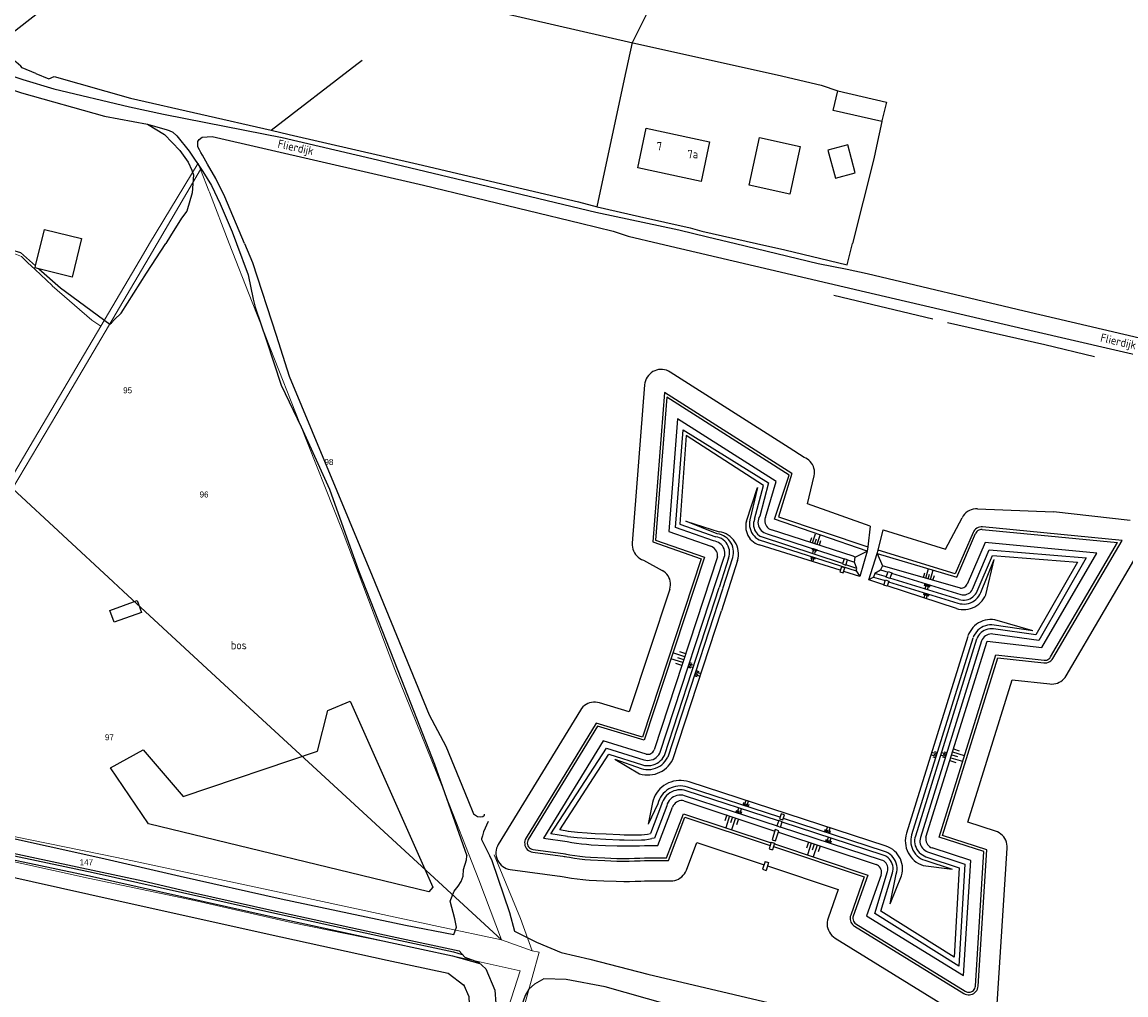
# Model space of a CAD drawing. Header units: metres. Extents: x 233829 to 239427, y 444283 to 448222.
# Tile 149 of 171: x 238120 to 238451, y 446774 to 447067. Entities that reach past the tile are written whole.
import ezdxf
from ezdxf.enums import TextEntityAlignment as Align

# ---------------------------------------------------------------- set-up
doc = ezdxf.new("R2010")
doc.units = ezdxf.units.M
doc.header["$MEASUREMENT"] = 0
for name, color, linetype in [('CULTUURAANDUIDING', 253, 'Continuous'), ('DAKRAND-BYG', 4, 'Continuous'), ('Goud-kadastrale grenzen', 13, 'Continuous'), ('HEK', 253, 'Continuous'), ('HOOFDGEBOUW', 4, 'Continuous'), ('HOUTWAL', 253, 'Continuous'), ('HUISNUMMER', 253, 'Continuous'), ('KANTVERH', 253, 'Continuous'), ('MIDSLTGREPPEL', 253, 'Continuous'), ('OVLIJNOBJ', 253, 'Continuous'), ('RASTER', 253, 'Continuous'), ('STRAATNAAM', 253, 'Continuous'), ('TALUD', 253, 'Continuous')]:
    doc.layers.add(name, color=color, linetype=linetype)
doc.layers.add('G01 kadestrale perceelsgrens', color=73, linetype='Continuous', lineweight=0)
doc.layers.add('Z01 perceelnummer', color=73, linetype='Continuous', lineweight=13)
doc.styles.get("Standard").update_dxf_attribs({"font": 'iso.shx'})
doc.styles.add('Styledgn001', font='dgn001.shx')

# ---------------------------------------------------------------- blocks, each defined once
blk = doc.blocks.new('TA', base_point=(75009.5, 300012))
for p, q in [((75009.5, 300012.5), (75010, 300012.5)), ((75009.5, 300012.25), (75010.5, 300012.25)), ((75009.5, 300012), (75010, 300012)), ((75009.5, 300011.75), (75010.5, 300011.75)), ((75009.5, 300011.5), (75010, 300011.5))]:
    blk.add_line(p, q)
blk = doc.blocks.new('A$C1532452F')
at = {"layer": 'G01 kadestrale perceelsgrens'}
for p, q in [((238172.376, 447024.183), (238157.841, 447000)), ((238173.161, 447022.181), (238172.376, 447024.183)), ((238173.161, 447022.181), (238160.12, 447000)), ((238272.751, 446787.428), (238263.617, 446790.735)), ((238274.901, 446787.048), (238272.751, 446787.428))]:
    blk.add_line(p, q, dxfattribs=at)
at = {"layer": 'G01 kadestrale perceelsgrens', "flags": 128}
for points in [[(238173.161, 447022.181), (238175.645, 447015.842), (238175.828, 447015.375), (238181.788, 447000)], [(238143.167, 446975.199), (238140.495, 446976.936), (238128.566, 446987.311), (238128.505, 446987.37), (238123.47, 446992.179), (238121.165, 446994.332), (238119.354, 446996.124), (238115.83, 446997.454), (238112.584, 446997.727), (238109.434, 446997.847), (238106.69, 446995.957), (238104.483, 446993.455), (238096.397, 446983.078), (238086.806, 446970.283)], [(238160.12, 447000), (238157.681, 446995.851), (238129.915, 446948.819), (238116.649, 446926.344)], [(238157.841, 447000), (238155.957, 446996.865), (238143.167, 446975.199)], [(238181.788, 447000), (238188.609, 446982.406), (238192.222, 446973.229), (238194.066, 446968.547), (238203, 446945.875), (238215.703, 446913.843), (238231.546, 446872.031), (238245.875, 446836.656), (238256.765, 446808.75), (238263.617, 446790.735)], [(238143.167, 446975.199), (238121.94, 446939.238), (238092.552, 446889.45), (238058.968, 446834.325)], [(238263.617, 446790.735), (238180.349, 446867.358), (238149.915, 446895.539), (238146.918, 446898.315), (238116.649, 446926.344)], [(238263.617, 446790.735), (238244.643, 446794.813), (238196.783, 446805.092), (238148.026, 446815.542), (238106.578, 446823.876), (238102.464, 446824.805), (238076.306, 446830.71), (238064.049, 446833.266), (238060.815, 446833.94)], [(238056.793, 446827.389), (238067.922, 446824.943), (238098.499, 446818.303), (238139.332, 446809.332), (238171.358, 446802.61), (238200.384, 446796.005), (238233.859, 446789.15), (238257.515, 446784.066), (238269.166, 446781.453), (238262.984, 446762.177), (238250.43, 446721.827), (238237.971, 446683.476), (238227.953, 446651.425), (238216.48, 446614.654), (238206.686, 446583.649), (238203.075, 446574.272)], [(238272.751, 446787.428), (238269.312, 446797.156), (238261.328, 446816.312)], [(238204.683, 446562.685), (238214.832, 446595.811), (238225.349, 446631.007), (238237.556, 446668.379), (238249.996, 446708.364), (238262.853, 446746.837), (238270.685, 446771.883), (238274.901, 446787.048)]]:
    blk.add_lwpolyline(points, dxfattribs=at)
at = {"layer": 'Z01 perceelnummer', "linetype": 'Continuous', "lineweight": 13, "style": 'Styledgn001'}
for s, p in [('95', (238151.219, 446955.89)), ('98', (238211.722, 446934.345)), ('96', (238174.194, 446924.581)), ('97', (238145.752, 446851.633)), ('147', (238138.839, 446814.105))]:
    blk.add_text(s, height=1.8, dxfattribs=at).set_placement(p, align=Align.MIDDLE_CENTER)

msp = doc.modelspace()

# ---------------------------------------------------------------- linework, layer by layer
at = {"layer": 'DAKRAND-BYG'}
msp.add_line((238123.55, 446993.28), (238126.25, 447004.25), dxfattribs=at)
for points in [[(238377.87, 447036.7), (238363.27, 447040), (238364.64, 447045.86)], [(238364.64, 447045.86), (238379.23, 447042.49), (238377.9, 447036.83), (238377.87, 447036.7)], [(238341.1, 447031.8), (238353.35, 447029.14), (238350.26, 447014.86), (238338, 447017.52), (238341.1, 447031.8)], [(238367.6, 447029.64), (238361.68, 447028.05), (238363.95, 447019.63), (238369.87, 447021.23), (238367.6, 447029.64)], [(238126.25, 447004.25), (238137.37, 447001.51), (238134.52, 446989.93), (238124.55, 446992.39)], [(238124.55, 446992.39), (238123.4, 446992.68), (238123.55, 446993.28)], [(238145.89, 446889.76), (238154.14, 446892.68), (238155.39, 446889.14), (238147.14, 446886.22), (238145.89, 446889.76)]]:
    msp.add_lwpolyline(points, dxfattribs=at)
at = {"layer": 'HEK'}
msp.add_line((238320.28, 447004.69), (238323.75, 447003.74), dxfattribs=at)
msp.add_lwpolyline([(238123.68, 447051.04), (238127.56, 447049.51), (238129.16, 447050.14)], dxfattribs=at)
at = {"layer": 'HOOFDGEBOUW'}
msp.add_lwpolyline([(238326.11, 447030.59), (238323.54, 447018.61), (238304.52, 447022.7), (238307.08, 447034.67), (238326.11, 447030.59)], dxfattribs=at)
at = {"layer": 'HOUTWAL'}
msp.add_lwpolyline([(238129.16, 447050.14), (238152.11, 447043.65), (238194.33, 447034), (238199.75, 447032.76)], dxfattribs=at)
at = {"layer": 'KANTVERH'}
for p, q in [((238369.89, 446905.78), (238373.47, 446907.51)), ((238345.86, 446823.89), (238344.88, 446820.82)), ((238346.91, 446823.54), (238345.86, 446823.89)), ((238345.88, 446820.48), (238346.91, 446823.54)), ((238344.65, 446820.12), (238344.01, 446818.12)), ((238344.01, 446818.12), (238345.02, 446817.8)), ((238344.65, 446820.12), (238345.66, 446819.8)), ((238344.88, 446820.82), (238345.88, 446820.48)), ((238345.66, 446819.8), (238345.02, 446817.8)), ((238342.81, 446814.35), (238342.05, 446811.97)), ((238342.05, 446811.97), (238343.06, 446811.65)), ((238342.81, 446814.35), (238343.82, 446814.03)), ((238343.82, 446814.03), (238343.06, 446811.65))]:
    msp.add_line(p, q, dxfattribs=at)
for points in [[(238116.76, 447050.23), (238119.77, 447049.24), (238129.09, 447046.5), (238151.77, 447041.07), (238162.03, 447038.88), (238174.69, 447036.37), (238197.7, 447031.84), (238224.63, 447025.55), (238252.25, 447018.89), (238291.89, 447009.4), (238316.86, 447004.13), (238325.51, 447002.01), (238333.86, 447000)], [(238053.26, 447008.37), (238075.64, 447025.54), (238092.8, 447038.81), (238101.74, 447045.52), (238102.26, 447045.81), (238102.99, 447046.37), (238104.14, 447046.94), (238109.18, 447048.09), (238112.69, 447047.46), (238119.36, 447045.31), (238144.31, 447038.24), (238157.2, 447035.86), (238163.12, 447034.19), (238163.73, 447033.96), (238164.79, 447033.47), (238166.06, 447032.38), (238169.67, 447027.75), (238173.87, 447021.67), (238176.4, 447017.4), (238179.01, 447011.92), (238182.65, 447003.49), (238183.94, 447000)], [(238186.37, 447000), (238180.48, 447014), (238177.75, 447019.53), (238175.27, 447023.87), (238173.76, 447026.56), (238173.25, 447027.35), (238172.78, 447028.15), (238172.36, 447029.09), (238172.31, 447029.87), (238172.32, 447030.69), (238172.72, 447031.28), (238173.59, 447031.92), (238176.61, 447032.12), (238240.15, 447017.54), (238287.3, 447006.08), (238297.14, 447003.73), (238301.64, 447002.17), (238310.92, 447000)], [(238183.94, 447000), (238187.4, 446990.63), (238188.96, 446983.3), (238189.51, 446980.87), (238192.98, 446970.9), (238197.34, 446957.41), (238203.4, 446944.92), (238211.84, 446926.23), (238220.61, 446901.74), (238233.57, 446868.87), (238243.43, 446843.57), (238253.17, 446815.97)], [(238186.37, 447000), (238188.79, 446994.25), (238195.87, 446972.49), (238199.72, 446960.17), (238224.72, 446900.12), (238241.84, 446858.36), (238246.87, 446849.01), (238253.42, 446832.85), (238255.15, 446828.63), (238256.33, 446827.79), (238257.26, 446827.75), (238257.97, 446827.83), (238258.42, 446828.18), (238258.48, 446828.58)], [(238310.92, 447000), (238372.92, 446985.52), (238423.62, 446973.61), (238470.87, 446962.73)], [(238333.86, 447000), (238358.78, 446994.02), (238367.49, 446992.3), (238373.45, 446990.95), (238420.59, 446979.74), (238474.17, 446967.25)], [(238366.01, 446903.72), (238367.06, 446903.38), (238367.57, 446904.95), (238366.55, 446905.28), (238366.01, 446903.72)], [(238365.22, 446901.34), (238366.29, 446901.03), (238366.77, 446902.54), (238365.72, 446902.87), (238365.22, 446901.34)], [(238380.25, 446899.35), (238379.21, 446899.73), (238379.78, 446901.41), (238380.85, 446901.07), (238380.25, 446899.35)], [(238379.47, 446897.03), (238378.42, 446897.31), (238378.92, 446898.91), (238379.97, 446898.56), (238379.47, 446897.03)], [(238009.84, 446842.73), (238016.8, 446841.27), (238031.98, 446838.27), (238041.36, 446836.17), (238043.86, 446835.65), (238061.54, 446832.01), (238111.47, 446822.46), (238143.19, 446815.42), (238167.05, 446809.95), (238197.35, 446803.1), (238234.75, 446795.2), (238249.29, 446792.33), (238250.09, 446794.53), (238249.54, 446797.05), (238248.15, 446802.41), (238249.33, 446805.39), (238250.55, 446806.94), (238251.49, 446808.31), (238252.09, 446809.9), (238252.15, 446811.88), (238253.04, 446814.83), (238253.17, 446815.97)], [(237999.88, 446839.37), (238053.45, 446828.23), (238140.64, 446809.83), (238194.34, 446797.82)], [(238000.12, 446840.55), (238053.69, 446829.41), (238140.89, 446811), (238194.59, 446798.99), (238230.46, 446791.14), (238249.12, 446787.12), (238251.8, 446786.39)], [(238348.64, 446828.29), (238347.58, 446828.68), (238347.09, 446827.13), (238348.13, 446826.79), (238348.64, 446828.29)], [(238259.61, 446826.28), (238258.14, 446823.27), (238257.88, 446822.07), (238257.67, 446821.4), (238257.56, 446821.13), (238257.57, 446820.96), (238259.95, 446816.11), (238260.68, 446814.62), (238265.93, 446799)], [(238347.96, 446826.27), (238346.88, 446826.6), (238346.35, 446825.03), (238347.4, 446824.64), (238347.96, 446826.27)], [(238101.17, 446820.14), (238155.83, 446808.45), (238170.77, 446804.96), (238194.84, 446799.54), (238230.72, 446791.82), (238250.84, 446787.44), (238252.54, 446785.56), (238256.66, 446784.05), (238258.83, 446782.09), (238261.62, 446775.69), (238261.9, 446771.67)], [(238194.34, 446797.82), (238230.2, 446789.97), (238248.83, 446785.96), (238257.06, 446783.69)], [(238265.93, 446799), (238267.45, 446793.35), (238274.05, 446790.05), (238281.53, 446786.96), (238290.11, 446784.94), (238307.57, 446780.41), (238359.43, 446768.21), (238402.06, 446759.64), (238420.17, 446756.4), (238448.26, 446749.58), (238451.16, 446750.19), (238457.05, 446758.14)], [(238294.75, 446776.64), (238283.02, 446778.84), (238276.31, 446779.02), (238273.5, 446777.46), (238271.81, 446775.97), (238270.71, 446774.04), (238270.09, 446772.31), (238269.51, 446770.62), (238268.22, 446764.14), (238266.9, 446757.79), (238265.6, 446752.24), (238260.1, 446735.41), (238244.29, 446682.49), (238229.65, 446638.1), (238230.05, 446635.91), (238233.39, 446633.79), (238240.53, 446631.43), (238243.05, 446630.38)], [(238313.45, 446771.34), (238294.75, 446776.64)]]:
    msp.add_lwpolyline(points, dxfattribs=at)
at = {"layer": 'MIDSLTGREPPEL'}
msp.add_line((238363.41, 446984.43), (238393.21, 446977.35), dxfattribs=at)
msp.add_lwpolyline([(238397.55, 446976.26), (238426.88, 446969.61), (238441.76, 446966.09)], dxfattribs=at)
at = {"layer": 'OVLIJNOBJ'}
for p, q in [((238350.03, 446938.62), (238314.26, 446961.38)), ((238306.59, 446957.55), (238302.87, 446909.96)), ((238312.53, 446955.25), (238309.02, 446910.33)), ((238313.22, 446953.86), (238309.87, 446910.88)), ((238350.86, 446930.87), (238312.53, 446955.25)), ((238350.05, 446930.43), (238313.22, 446953.86)), ((238316.47, 446947.35), (238313.83, 446913.46)), ((238346.15, 446928.47), (238316.47, 446947.35)), ((238354.48, 446935.74), (238350.03, 446938.62)), ((238350.86, 446930.87), (238346.78, 446917.82)), ((238342.89, 446917.71), (238346.15, 446928.47)), ((238345.65, 446917.15), (238350.05, 446930.43)), ((238346.78, 446917.82), (238373.61, 446908.88)), ((238397.02, 446908.15), (238401.98, 446917.6)), ((238406.6, 446920.27), (238429.47, 446919.36)), ((238452.48, 446916.81), (238429.47, 446919.36)), ((238369.22, 446906.08), (238344.67, 446913.96)), ((238373.47, 446907.51), (238345.65, 446917.15)), ((238376.78, 446907.81), (238378.26, 446913.95)), ((238378.26, 446913.95), (238397.02, 446908.15)), ((238408.02, 446914.02), (238448.72, 446910.13)), ((238450.05, 446910.8), (238408.11, 446914.82)), ((238313.83, 446913.46), (238326.48, 446909.03)), ((238366.04, 446903.8), (238341.43, 446911.96)), ((238343.38, 446912.78), (238366.54, 446905.26)), ((238405.28, 446913.15), (238399.86, 446900.73)), ((238429.28, 446875.35), (238450.05, 446910.8)), ((238365.37, 446901.82), (238341, 446909.44)), ((238376.51, 446906.89), (238376.78, 446907.81)), ((238399.86, 446900.73), (238376.78, 446907.81)), ((238405.11, 446896.18), (238410.15, 446907.96)), ((238410.15, 446907.96), (238439.3, 446905.59)), ((238428.59, 446875.76), (238448.72, 446910.13)), ((238433.26, 446870.09), (238456.25, 446909.32)), ((238306.2, 446904.85), (238311.89, 446901.77)), ((238328.51, 446905.83), (238309.42, 446847.83)), ((238311.11, 446846.87), (238330.52, 446905.73)), ((238331.82, 446905.49), (238328.98, 446896.6)), ((238334.5, 446904.77), (238329.64, 446889.59)), ((238330.1, 446896.3), (238333.05, 446905.6)), ((238373.92, 446898.92), (238376.51, 446906.89)), ((238376.51, 446906.89), (238378.04, 446903.19)), ((238406.56, 446895.55), (238411.16, 446906.29)), ((238407.63, 446895.1), (238411.64, 446905.04)), ((238409.14, 446894.45), (238411.64, 446905.04)), ((238411.16, 446906.29), (238436.69, 446904.22)), ((238436.69, 446904.22), (238424.18, 446882.4)), ((238439.3, 446905.59), (238425.02, 446880.68)), ((238370.34, 446902.38), (238367.09, 446903.46)), ((238379.24, 446899.81), (238375.81, 446900.88)), ((238378.04, 446903.19), (238377.49, 446901.91)), ((238377.49, 446901.91), (238379.72, 446901.22)), ((238401.48, 446896.45), (238378.04, 446903.19)), ((238380.79, 446900.9), (238401.57, 446894.54)), ((238378.46, 446897.45), (238373.92, 446898.92)), ((238375.41, 446899.78), (238378.85, 446898.71)), ((238379.91, 446898.38), (238400.75, 446891.92)), ((238401.09, 446893.03), (238380.3, 446899.48)), ((238314.12, 446896.16), (238301.97, 446859.27)), ((238312.52, 446846.16), (238328.98, 446896.6)), ((238313.62, 446845.8), (238330.08, 446896.24)), ((238400.26, 446890.35), (238379.5, 446897.11)), ((238315.02, 446844.91), (238329.64, 446889.59)), ((238424.18, 446882.4), (238411.42, 446884.2)), ((238423.27, 446883.62), (238411.58, 446885.35)), ((238423.27, 446883.62), (238411.81, 446886.97)), ((238403.67, 446881.94), (238385.27, 446822.8)), ((238405.24, 446881.45), (238386.83, 446822.31)), ((238406.35, 446881.11), (238387.94, 446821.97)), ((238425.02, 446880.68), (238411.2, 446882.64)), ((238407.86, 446880.64), (238389.45, 446821.49)), ((238395.08, 446821.65), (238412.13, 446876.4)), ((238396.07, 446822.17), (238412.7, 446875.53)), ((238412.13, 446876.4), (238426.64, 446874.78)), ((238412.7, 446875.53), (238426.55, 446873.99)), ((238403.69, 446826.11), (238417.02, 446868.91)), ((238417.02, 446868.91), (238428.39, 446867.65)), ((238301.97, 446859.27), (238293.01, 446861.99)), ((238287.29, 446859.82), (238262.62, 446819.46)), ((238292.05, 446855.91), (238270.94, 446821.37)), ((238292.41, 446854.97), (238271.62, 446820.95)), ((238305.9, 446851.71), (238292.05, 446855.91)), ((238306.42, 446850.72), (238292.41, 446854.97)), ((238294.1, 446850.53), (238276.21, 446821.28)), ((238278.45, 446822.6), (238295.13, 446848.41)), ((238307.06, 446846.6), (238294.1, 446850.53)), ((238295.13, 446848.41), (238306.39, 446844.87)), ((238281.09, 446823.78), (238295.81, 446846.54)), ((238295.81, 446846.54), (238305.91, 446843.36)), ((238297.6, 446845.04), (238305.57, 446842.26)), ((238297.6, 446845.04), (238305.07, 446840.69)), ((238379.17, 446818.91), (238319.93, 446838.23)), ((238346.85, 446826.51), (238319.07, 446835.57)), ((238347.24, 446827.6), (238319.43, 446836.68)), ((238308.96, 446832), (238307.63, 446825.48)), ((238310.56, 446831.64), (238307.63, 446825.48)), ((238311.69, 446831.39), (238308.37, 446822.72)), ((238313.23, 446831.04), (238309.53, 446821.34)), ((238318.39, 446832.56), (238345.72, 446823.47)), ((238346.8, 446824.86), (238318.58, 446834.07)), ((238313.16, 446815.38), (238318.23, 446828.66)), ((238313.71, 446814.58), (238318.7, 446827.66)), ((238318.23, 446828.66), (238344.58, 446819.9)), ((238318.7, 446827.66), (238344.34, 446819.14)), ((238377.81, 446814.74), (238347.41, 446824.66)), ((238378.3, 446816.25), (238347.92, 446826.16)), ((238378.66, 446817.35), (238348.29, 446827.26)), ((238412.06, 446823.41), (238403.69, 446826.11)), ((238276.21, 446821.28), (238283.27, 446820.32)), ((238283.43, 446821.8), (238278.45, 446822.6)), ((238283.68, 446823.36), (238281.09, 446823.78)), ((238283.43, 446821.8), (238286.33, 446821.55)), ((238283.57, 446823.38), (238286.46, 446823.13)), ((238286.33, 446821.55), (238289.24, 446821.34)), ((238286.46, 446823.13), (238289.35, 446822.91)), ((238289.24, 446821.34), (238291.62, 446821.19)), ((238289.35, 446822.91), (238291.71, 446822.77)), ((238291.62, 446821.19), (238294.97, 446821.01)), ((238291.71, 446822.77), (238295.05, 446822.59)), ((238295.05, 446822.59), (238299.13, 446822.4)), ((238299.13, 446822.4), (238300.42, 446822.37)), ((238309.53, 446821.34), (238308.75, 446821.19)), ((238346.77, 446823.13), (238376.15, 446813.36)), ((238408.53, 446817.29), (238395.08, 446821.65)), ((238409.37, 446817.86), (238396.07, 446822.17)), ((238273.06, 446817.93), (238282.76, 446816.61)), ((238289.07, 446819.47), (238290.57, 446819.35)), ((238290.57, 446819.35), (238294.81, 446819.13)), ((238294.81, 446819.13), (238298.38, 446819)), ((238294.97, 446821.01), (238299.07, 446820.82)), ((238298.38, 446819), (238300.33, 446818.97)), ((238299.07, 446820.82), (238300.39, 446820.79)), ((238319.14, 446811.7), (238322.32, 446820.03)), ((238322.32, 446820.03), (238342.49, 446813.33)), ((238345.34, 446818.81), (238372.6, 446809.75)), ((238345.59, 446819.57), (238373.63, 446810.25)), ((238404.61, 446814.62), (238393.03, 446818.37)), ((238406.79, 446776.84), (238409.37, 446817.86)), ((238412.47, 446769.98), (238415.51, 446818.33)), ((238272.95, 446817.13), (238282.66, 446815.81)), ((238288.61, 446814.95), (238290.3, 446814.81)), ((238288.69, 446815.74), (238290.34, 446815.61)), ((238290.3, 446814.81), (238294.61, 446814.59)), ((238290.34, 446815.61), (238294.64, 446815.39)), ((238294.61, 446814.59), (238298.24, 446814.45)), ((238294.64, 446815.39), (238298.27, 446815.25)), ((238298.24, 446814.45), (238300.32, 446814.42)), ((238298.27, 446815.25), (238300.33, 446815.22)), ((238306.57, 446815.38), (238313.16, 446815.38)), ((238306.57, 446814.58), (238313.71, 446814.58)), ((238390.76, 446814.66), (238398.99, 446812.02)), ((238391.62, 446817.26), (238402.79, 446813.54)), ((238402.43, 446780.04), (238404.61, 446814.62)), ((238405.99, 446776.89), (238408.53, 446817.29)), ((238266.21, 446811.89), (238281.83, 446809.77)), ((238343.49, 446812.99), (238364.78, 446805.92)), ((238375.73, 446798.71), (238379.58, 446811.33)), ((238390.24, 446813.1), (238398.99, 446812.02)), ((238402.79, 446813.54), (238400.98, 446782.85)), ((238289.93, 446808.72), (238294.34, 446808.49)), ((238294.34, 446808.49), (238298.07, 446808.35)), ((238298.07, 446808.35), (238300.32, 446808.32)), ((238306.56, 446808.48), (238314.47, 446808.48)), ((238372.6, 446809.75), (238368.51, 446798.18)), ((238373.63, 446810.25), (238369.27, 446797.91)), ((238377.63, 446810.33), (238373.27, 446798)), ((238380.39, 446801.55), (238382.2, 446810.53)), ((238380.39, 446801.55), (238383.77, 446810.05)), ((238364.78, 446805.92), (238361.71, 446797.25)), ((238373.27, 446798), (238402.43, 446780.04)), ((238400.98, 446782.85), (238375.73, 446798.71)), ((238369.68, 446794.86), (238402.52, 446774.64)), ((238370.1, 446795.54), (238402.94, 446775.32)), ((238363.8, 446791.32), (238404.85, 446766.03))]:
    msp.add_line(p, q, dxfattribs=at)
for points in [[(238157.2, 447035.86), (238162.27, 447032.78), (238166.94, 447027.93), (238169.43, 447024.46), (238170.53, 447022.08), (238171.07, 447020.66), (238170.59, 447015.17), (238168.99, 447009.74), (238167.46, 447007.6), (238164.14, 447002.25), (238162.67, 447000)], [(238110.38, 447000), (238114.45, 446998.8), (238116.3, 446998.1), (238119.01, 446997.3), (238123.55, 446993.28)], [(238124.55, 446992.39), (238131.01, 446986.68), (238145.85, 446975.72), (238146.35, 446976.14), (238147.31, 446977.13), (238149.28, 446979.09), (238156.88, 446991.12), (238162.67, 447000)], [(238314.26, 446961.38), (238313.73, 446961.68), (238313.17, 446961.9), (238312.58, 446962.06), (238311.98, 446962.15), (238311.38, 446962.16), (238310.77, 446962.1), (238310.18, 446961.97), (238309.61, 446961.76), (238309.07, 446961.49), (238308.57, 446961.16), (238308.11, 446960.77), (238307.7, 446960.32), (238307.34, 446959.83), (238307.05, 446959.3), (238306.83, 446958.74), (238306.67, 446958.15), (238306.59, 446957.55)], [(238327.29, 446910.63), (238315.88, 446914.62), (238318.12, 446944.05), (238343.78, 446928.13), (238341.2, 446918.1)], [(238339.63, 446917.17), (238342.27, 446927.26), (238319.1, 446942.28), (238317.13, 446915.68), (238327.95, 446911.9)], [(238357.5, 446930.22), (238357.6, 446930.78), (238357.63, 446931.36), (238357.59, 446931.93), (238357.48, 446932.49), (238357.3, 446933.04), (238357.05, 446933.56), (238356.75, 446934.04), (238356.38, 446934.49), (238355.97, 446934.89), (238355.51, 446935.23), (238355.01, 446935.52), (238354.48, 446935.74)], [(238374.32, 446915.04), (238355.51, 446921.81), (238357.5, 446930.22)], [(238337.18, 446916.6), (238340.48, 446926.64), (238338.23, 446916.92)], [(238341.2, 446918.1), (238340.95, 446917.65), (238340.78, 446917.16), (238340.68, 446916.66), (238340.65, 446916.14), (238340.7, 446915.63), (238340.82, 446915.12), (238341.02, 446914.65), (238341.28, 446914.2), (238341.61, 446913.8), (238341.99, 446913.45), (238342.42, 446913.16), (238342.88, 446912.94), (238343.38, 446912.78)], [(238342.89, 446917.71), (238342.75, 446917.27), (238342.69, 446916.8), (238342.71, 446916.34), (238342.8, 446915.89), (238342.96, 446915.45), (238343.2, 446915.05), (238343.49, 446914.69), (238343.84, 446914.38), (238344.24, 446914.14), (238344.67, 446913.96)], [(238406.6, 446920.27), (238405.98, 446920.26), (238405.36, 446920.17), (238404.76, 446920), (238404.18, 446919.75), (238403.64, 446919.44), (238403.14, 446919.06), (238402.69, 446918.63), (238402.3, 446918.13), (238401.98, 446917.6)], [(238328.42, 446912.75), (238318.95, 446916.6), (238329, 446913.41)], [(238337.18, 446916.6), (238337.03, 446915.98), (238336.96, 446915.34), (238336.95, 446914.7), (238337.02, 446914.06), (238337.15, 446913.43), (238337.36, 446912.82), (238337.63, 446912.24), (238337.96, 446911.69), (238338.35, 446911.18), (238338.8, 446910.72), (238339.29, 446910.31), (238339.83, 446909.96), (238340.4, 446909.67), (238341, 446909.44)], [(238338.23, 446916.92), (238338.12, 446916.28), (238338.09, 446915.64), (238338.14, 446914.99), (238338.26, 446914.36), (238338.46, 446913.74), (238338.74, 446913.16), (238339.08, 446912.61), (238339.49, 446912.11), (238339.95, 446911.66), (238340.47, 446911.27), (238341.03, 446910.95)], [(238339.63, 446917.17), (238339.46, 446916.66), (238339.35, 446916.12), (238339.31, 446915.57), (238339.35, 446915.03), (238339.46, 446914.49), (238339.64, 446913.97), (238339.88, 446913.48), (238340.19, 446913.03), (238340.55, 446912.62), (238340.97, 446912.26), (238341.43, 446911.96)], [(238374.32, 446915.04), (238373.61, 446908.88), (238373.47, 446907.51)], [(238408.11, 446914.82), (238407.67, 446914.83), (238407.24, 446914.77), (238406.82, 446914.64), (238406.42, 446914.45), (238406.06, 446914.19), (238405.75, 446913.89), (238405.48, 446913.54), (238405.28, 446913.15)], [(238408.02, 446914.02), (238407.66, 446914.03), (238407.31, 446913.96), (238406.97, 446913.84), (238406.66, 446913.66), (238406.39, 446913.42), (238406.17, 446913.14), (238405.99, 446912.82)], [(238309.87, 446910.88), (238324.53, 446905.73), (238306.42, 446850.72)], [(238330.52, 446905.73), (238330.65, 446906.23), (238330.71, 446906.74), (238330.69, 446907.26), (238330.61, 446907.78), (238330.45, 446908.27), (238330.23, 446908.74), (238329.94, 446909.17), (238329.6, 446909.56), (238329.21, 446909.9), (238328.77, 446910.18), (238328.3, 446910.4), (238327.8, 446910.55), (238327.29, 446910.63)], [(238331.82, 446905.49), (238332, 446906.08), (238332.09, 446906.68), (238332.11, 446907.29), (238332.05, 446907.91), (238331.92, 446908.5), (238331.7, 446909.08), (238331.42, 446909.62), (238331.07, 446910.12), (238330.66, 446910.58), (238330.19, 446910.98), (238329.68, 446911.31), (238329.13, 446911.58), (238328.55, 446911.78), (238327.95, 446911.9)], [(238333.05, 446905.6), (238333.21, 446906.23), (238333.29, 446906.87), (238333.3, 446907.52), (238333.23, 446908.17), (238333.09, 446908.8), (238332.88, 446909.41), (238332.59, 446909.99), (238332.24, 446910.54), (238331.82, 446911.03), (238331.35, 446911.48), (238330.83, 446911.87), (238330.27, 446912.2), (238329.68, 446912.45), (238329.06, 446912.64), (238328.42, 446912.75)], [(238334.5, 446904.77), (238334.68, 446905.47), (238334.77, 446906.2), (238334.79, 446906.92), (238334.73, 446907.65), (238334.6, 446908.36), (238334.38, 446909.05), (238334.1, 446909.72), (238333.74, 446910.35), (238333.32, 446910.95), (238332.83, 446911.49), (238332.3, 446911.97), (238331.71, 446912.4), (238331.08, 446912.76), (238330.41, 446913.05), (238329.72, 446913.27), (238329, 446913.41)], [(238341.03, 446910.95), (238370.16, 446901.6), (238371.28, 446899.97)], [(238376.51, 446906.89), (238400.38, 446899.78), (238405.99, 446912.82)], [(238302.87, 446909.96), (238302.86, 446909.36), (238302.92, 446908.77), (238303.05, 446908.19), (238303.25, 446907.63), (238303.52, 446907.09), (238303.84, 446906.59), (238304.22, 446906.13), (238304.66, 446905.73), (238305.14, 446905.37), (238305.65, 446905.08), (238306.2, 446904.85)], [(238309.02, 446910.33), (238323.53, 446905.24), (238305.9, 446851.71)], [(238328.51, 446905.83), (238328.52, 446906.28), (238328.47, 446906.73), (238328.35, 446907.17), (238328.17, 446907.58), (238327.92, 446907.96), (238327.63, 446908.31), (238327.28, 446908.6), (238326.9, 446908.84), (238326.48, 446909.03)], [(238373.47, 446907.51), (238371.28, 446899.97), (238366.44, 446901.49)], [(238391.13, 446821.58), (238409.47, 446880.47), (238425.92, 446878.64), (238442.52, 446906.95), (238408.94, 446910.17), (238403.47, 446897.64)], [(238367.56, 446904.92), (238369.64, 446904.25), (238369.89, 446905.78), (238369.22, 446906.08)], [(238370.16, 446901.6), (238370.34, 446902.38), (238369.64, 446904.25)], [(238314.12, 446896.16), (238314.27, 446896.74), (238314.34, 446897.33), (238314.34, 446897.92), (238314.27, 446898.51), (238314.12, 446899.09), (238313.9, 446899.64), (238313.61, 446900.16), (238313.26, 446900.64), (238312.86, 446901.07), (238312.4, 446901.45), (238311.89, 446901.77)], [(238377.48, 446901.88), (238375.81, 446900.88), (238375.41, 446899.78), (238373.92, 446898.92)], [(238401.48, 446896.45), (238401.83, 446896.45), (238402.18, 446896.52), (238402.51, 446896.64), (238402.81, 446896.82), (238403.08, 446897.05), (238403.3, 446897.33), (238403.47, 446897.64)], [(238400.26, 446890.35), (238400.95, 446890.17), (238401.66, 446890.06), (238402.37, 446890.02), (238403.08, 446890.05), (238403.79, 446890.15), (238404.48, 446890.32), (238405.16, 446890.55), (238405.81, 446890.85), (238406.42, 446891.22), (238407, 446891.64), (238407.53, 446892.11), (238408.02, 446892.63), (238408.45, 446893.2), (238408.82, 446893.81), (238409.14, 446894.45)], [(238400.75, 446891.92), (238401.37, 446891.76), (238402, 446891.68), (238402.64, 446891.67), (238403.27, 446891.73), (238403.9, 446891.86), (238404.5, 446892.06), (238405.08, 446892.33), (238405.63, 446892.66), (238406.14, 446893.05), (238406.59, 446893.49), (238407, 446893.99), (238407.34, 446894.53), (238407.63, 446895.1)], [(238401.09, 446893.03), (238401.62, 446892.9), (238402.17, 446892.83), (238402.72, 446892.83), (238403.27, 446892.9), (238403.8, 446893.04), (238404.31, 446893.24), (238404.8, 446893.5), (238405.24, 446893.82), (238405.65, 446894.19), (238406.01, 446894.6), (238406.32, 446895.06), (238406.56, 446895.55)], [(238401.57, 446894.54), (238402.04, 446894.44), (238402.51, 446894.41), (238402.98, 446894.46), (238403.44, 446894.59), (238403.87, 446894.79), (238404.26, 446895.06), (238404.61, 446895.38), (238404.89, 446895.76), (238405.11, 446896.18)], [(238411.81, 446886.97), (238411.09, 446887.04), (238410.36, 446887.04), (238409.64, 446886.96), (238408.93, 446886.82), (238408.24, 446886.61), (238407.57, 446886.33), (238406.93, 446885.99), (238406.32, 446885.59), (238405.76, 446885.13), (238405.25, 446884.62), (238404.78, 446884.06), (238404.38, 446883.46), (238404.03, 446882.82), (238403.75, 446882.15)], [(238411.58, 446885.35), (238410.92, 446885.41), (238410.26, 446885.39), (238409.61, 446885.29), (238408.97, 446885.13), (238408.35, 446884.89), (238407.77, 446884.58), (238407.22, 446884.21), (238406.72, 446883.78), (238406.27, 446883.29), (238405.88, 446882.76), (238405.55, 446882.19), (238405.29, 446881.59)], [(238411.42, 446884.2), (238410.84, 446884.25), (238410.27, 446884.22), (238409.7, 446884.12), (238409.14, 446883.96), (238408.62, 446883.72), (238408.12, 446883.43), (238407.67, 446883.07), (238407.26, 446882.66), (238406.9, 446882.21), (238406.61, 446881.71), (238406.37, 446881.18)], [(238411.2, 446882.64), (238410.73, 446882.67), (238410.27, 446882.63), (238409.81, 446882.52), (238409.38, 446882.34), (238408.98, 446882.1), (238408.62, 446881.8), (238408.31, 446881.46), (238408.05, 446881.06), (238407.86, 446880.64)], [(238426.55, 446873.99), (238427.01, 446873.97), (238427.47, 446874.04), (238427.91, 446874.17), (238428.32, 446874.38), (238428.69, 446874.65), (238429.01, 446874.98), (238429.28, 446875.35)], [(238426.64, 446874.78), (238427.02, 446874.78), (238427.4, 446874.84), (238427.76, 446874.98), (238428.08, 446875.19), (238428.36, 446875.45), (238428.59, 446875.76)], [(238428.39, 446867.65), (238428.97, 446867.61), (238429.54, 446867.65), (238430.11, 446867.75), (238430.66, 446867.92), (238431.19, 446868.15), (238431.69, 446868.43), (238432.15, 446868.78), (238432.57, 446869.17), (238432.94, 446869.61), (238433.26, 446870.09)], [(238218.11, 446862.52), (238242.99, 446806.56), (238241.76, 446805.16), (238157.48, 446825.66), (238146.04, 446842.46), (238155.94, 446847.85), (238167.96, 446833.83), (238208.33, 446847.47), (238211.34, 446859.7), (238218.11, 446862.52)], [(238293.01, 446861.99), (238292.42, 446862.13), (238291.83, 446862.2), (238291.23, 446862.2), (238290.64, 446862.13), (238290.06, 446861.98), (238289.5, 446861.77), (238288.97, 446861.49), (238288.48, 446861.15), (238288.03, 446860.76), (238287.63, 446860.31), (238287.29, 446859.82)], [(238307.06, 446846.6), (238307.42, 446846.53), (238307.79, 446846.53), (238308.15, 446846.6), (238308.49, 446846.73), (238308.8, 446846.93), (238309.06, 446847.19), (238309.27, 446847.49), (238309.42, 446847.83)], [(238305.07, 446840.69), (238305.83, 446840.49), (238306.6, 446840.36), (238307.39, 446840.31), (238308.17, 446840.33), (238308.95, 446840.42), (238309.71, 446840.59), (238310.46, 446840.82), (238311.18, 446841.13), (238311.87, 446841.5), (238312.52, 446841.94), (238313.13, 446842.43), (238313.69, 446842.98), (238314.19, 446843.58), (238314.64, 446844.22), (238315.02, 446844.91)], [(238305.57, 446842.26), (238306.27, 446842.08), (238306.99, 446841.97), (238307.71, 446841.95), (238308.44, 446842), (238309.15, 446842.14), (238309.85, 446842.35), (238310.52, 446842.63), (238311.15, 446842.98), (238311.74, 446843.4), (238312.28, 446843.89), (238312.77, 446844.42), (238313.2, 446845.01), (238313.56, 446845.64)], [(238305.91, 446843.36), (238306.54, 446843.2), (238307.19, 446843.12), (238307.84, 446843.11), (238308.48, 446843.18), (238309.12, 446843.33), (238309.73, 446843.55), (238310.32, 446843.84), (238310.86, 446844.19), (238311.36, 446844.61), (238311.81, 446845.08), (238312.2, 446845.6), (238312.52, 446846.16)], [(238306.39, 446844.87), (238306.93, 446844.74), (238307.48, 446844.69), (238308.04, 446844.72), (238308.59, 446844.82), (238309.12, 446845), (238309.61, 446845.25), (238310.07, 446845.58), (238310.48, 446845.96), (238310.82, 446846.39), (238311.11, 446846.87)], [(238319.93, 446838.23), (238319.17, 446838.45), (238318.4, 446838.58), (238317.61, 446838.65), (238316.82, 446838.64), (238316.04, 446838.57), (238315.26, 446838.41), (238314.51, 446838.19), (238313.77, 446837.9), (238313.07, 446837.54), (238312.4, 446837.12), (238311.78, 446836.64), (238311.2, 446836.1), (238310.67, 446835.52), (238310.2, 446834.89), (238309.79, 446834.21), (238309.45, 446833.5), (238309.17, 446832.76), (238308.96, 446832)], [(237998.98, 446835.06), (238052.55, 446823.92), (238139.53, 446804.54), (238193.15, 446792.55)], [(238319.43, 446836.68), (238318.73, 446836.86), (238318.03, 446836.98), (238317.31, 446837.02), (238316.59, 446836.98), (238315.89, 446836.87), (238315.19, 446836.69), (238314.52, 446836.44), (238313.88, 446836.12), (238313.28, 446835.73), (238312.71, 446835.28), (238312.2, 446834.78), (238311.75, 446834.23), (238311.35, 446833.63), (238311.02, 446833), (238310.75, 446832.33), (238310.56, 446831.64)], [(238319.07, 446835.57), (238318.45, 446835.74), (238317.82, 446835.83), (238317.19, 446835.85), (238316.55, 446835.81), (238315.93, 446835.69), (238315.32, 446835.51), (238314.73, 446835.26), (238314.18, 446834.94), (238313.67, 446834.57), (238313.2, 446834.14), (238312.77, 446833.66), (238312.41, 446833.14), (238312.11, 446832.59), (238311.86, 446832), (238311.69, 446831.39)], [(238318.58, 446834.07), (238318.02, 446834.21), (238317.45, 446834.27), (238316.87, 446834.26), (238316.3, 446834.16), (238315.75, 446833.98), (238315.23, 446833.73), (238314.75, 446833.42), (238314.32, 446833.03), (238313.95, 446832.6), (238313.64, 446832.11), (238313.4, 446831.59), (238313.23, 446831.04)], [(238318.39, 446832.56), (238317.92, 446832.61), (238317.45, 446832.59), (238316.99, 446832.5), (238316.55, 446832.34), (238316.14, 446832.11), (238315.77, 446831.82), (238315.44, 446831.48), (238315.18, 446831.09), (238314.98, 446830.66)], [(238306.57, 446819.13), (238310.58, 446819.13), (238314.98, 446830.66)], [(238270.94, 446821.37), (238270.73, 446820.96), (238270.59, 446820.51), (238270.53, 446820.05), (238270.54, 446819.59), (238270.63, 446819.14), (238270.8, 446818.71), (238271.03, 446818.31), (238271.32, 446817.95), (238271.67, 446817.65), (238272.07, 446817.41), (238272.5, 446817.23), (238272.95, 446817.13)], [(238300.42, 446822.37), (238303.02, 446822.34), (238305.62, 446822.35)], [(238305.58, 446822.35), (238306.52, 446822.41), (238307.46, 446822.54), (238308.39, 446822.73)], [(238305.63, 446820.77), (238306.68, 446820.84), (238307.72, 446820.98), (238308.75, 446821.19)], [(238385.27, 446822.8), (238385.08, 446822.07), (238384.96, 446821.32), (238384.92, 446820.57), (238384.94, 446819.82), (238385.05, 446819.07), (238385.22, 446818.34), (238385.46, 446817.62), (238385.77, 446816.93), (238386.15, 446816.28), (238386.59, 446815.67), (238387.08, 446815.1), (238387.63, 446814.58), (238388.23, 446814.12), (238388.86, 446813.71), (238389.54, 446813.38), (238390.24, 446813.1)], [(238386.83, 446822.31), (238386.67, 446821.65), (238386.57, 446820.98), (238386.56, 446820.3), (238386.62, 446819.62), (238386.75, 446818.95), (238386.96, 446818.3), (238387.23, 446817.68), (238387.58, 446817.1), (238387.98, 446816.55), (238388.45, 446816.05), (238388.96, 446815.61), (238389.52, 446815.23), (238390.13, 446814.91), (238390.76, 446814.66)], [(238387.94, 446821.97), (238387.8, 446821.39), (238387.73, 446820.8), (238387.72, 446820.21), (238387.79, 446819.61), (238387.93, 446819.04), (238388.14, 446818.48), (238388.41, 446817.95), (238388.74, 446817.46), (238389.13, 446817.01), (238389.57, 446816.61), (238390.05, 446816.27), (238390.57, 446815.98), (238391.12, 446815.76)], [(238389.45, 446821.49), (238389.34, 446821.03), (238389.3, 446820.55), (238389.32, 446820.07), (238389.41, 446819.6), (238389.57, 446819.15), (238389.79, 446818.72), (238390.06, 446818.33), (238390.39, 446817.98), (238390.77, 446817.68), (238391.18, 446817.44), (238391.62, 446817.26)], [(238391.13, 446821.58), (238391.08, 446821.13), (238391.1, 446820.67), (238391.2, 446820.23), (238391.36, 446819.81), (238391.59, 446819.42), (238391.88, 446819.08), (238392.23, 446818.78), (238392.61, 446818.54), (238393.03, 446818.37)], [(238415.51, 446818.33), (238415.51, 446818.93), (238415.44, 446819.53), (238415.3, 446820.11), (238415.09, 446820.67), (238414.82, 446821.21), (238414.48, 446821.7), (238414.08, 446822.16), (238413.64, 446822.56), (238413.15, 446822.9), (238412.62, 446823.19), (238412.06, 446823.41)], [(238262.62, 446819.46), (238262.33, 446818.91), (238262.11, 446818.33), (238261.96, 446817.73), (238261.89, 446817.11), (238261.9, 446816.49), (238261.98, 446815.88), (238262.14, 446815.28), (238262.37, 446814.7), (238262.67, 446814.16), (238263.03, 446813.66), (238263.46, 446813.21), (238263.93, 446812.81), (238264.45, 446812.48), (238265.01, 446812.21), (238265.6, 446812.01), (238266.21, 446811.89)], [(238271.62, 446820.95), (238271.45, 446820.59), (238271.35, 446820.21), (238271.33, 446819.81), (238271.38, 446819.42), (238271.52, 446819.05), (238271.72, 446818.71), (238271.99, 446818.42), (238272.31, 446818.18), (238272.67, 446818.02), (238273.06, 446817.93)], [(238283.27, 446820.32), (238284.71, 446820.06), (238286.16, 446819.84)], [(238286.16, 446819.84), (238287.61, 446819.64), (238289.07, 446819.47)], [(238300.33, 446818.97), (238301.89, 446818.98), (238303.45, 446819.01)], [(238300.39, 446820.79), (238303.01, 446820.76), (238305.63, 446820.77)], [(238303.45, 446819.01), (238305.01, 446819.06), (238306.57, 446819.13)], [(238383.77, 446810.05), (238383.95, 446810.76), (238384.05, 446811.49), (238384.08, 446812.23), (238384.03, 446812.97), (238383.91, 446813.69), (238383.71, 446814.4), (238383.44, 446815.09), (238383.1, 446815.74), (238382.69, 446816.36), (238382.23, 446816.93), (238381.7, 446817.45), (238381.13, 446817.91), (238380.51, 446818.31), (238379.85, 446818.64), (238379.17, 446818.91)], [(238282.42, 446815.85), (238283.96, 446815.58), (238285.5, 446815.33)], [(238282.57, 446816.64), (238284.09, 446816.36), (238285.62, 446816.13)], [(238285.5, 446815.33), (238287.05, 446815.12), (238288.61, 446814.95)], [(238285.62, 446816.13), (238287.15, 446815.92), (238288.69, 446815.74)], [(238300.32, 446814.42), (238301.95, 446814.43), (238303.57, 446814.46)], [(238300.33, 446815.22), (238301.94, 446815.23), (238303.55, 446815.26)], [(238303.55, 446815.26), (238305.16, 446815.31), (238306.78, 446815.39)], [(238303.57, 446814.46), (238305.2, 446814.51), (238306.82, 446814.59)], [(238391.12, 446815.76), (238401.14, 446812.42), (238399.56, 446785.61), (238377.6, 446799.41), (238381.09, 446810.87)], [(238379.58, 446811.33), (238379.68, 446811.74), (238379.7, 446812.17), (238379.66, 446812.59), (238379.56, 446813.01), (238379.39, 446813.4), (238379.17, 446813.76), (238378.89, 446814.08), (238378.56, 446814.36), (238378.2, 446814.58), (238377.81, 446814.74)], [(238381.09, 446810.87), (238381.22, 446811.41), (238381.28, 446811.97), (238381.26, 446812.53), (238381.18, 446813.08), (238381.02, 446813.62), (238380.79, 446814.13), (238380.5, 446814.61), (238380.15, 446815.04), (238379.75, 446815.43), (238379.3, 446815.77), (238378.82, 446816.04), (238378.3, 446816.25)], [(238382.2, 446810.53), (238382.36, 446811.16), (238382.43, 446811.81), (238382.43, 446812.47), (238382.35, 446813.12), (238382.2, 446813.76), (238381.97, 446814.37), (238381.66, 446814.95), (238381.3, 446815.49), (238380.86, 446815.98), (238380.38, 446816.42), (238379.84, 446816.8), (238379.27, 446817.11), (238378.66, 446817.35)], [(238314.47, 446808.48), (238315.07, 446808.51), (238315.66, 446808.62), (238316.24, 446808.8), (238316.79, 446809.05), (238317.31, 446809.36), (238317.78, 446809.73), (238318.21, 446810.16), (238318.58, 446810.63), (238318.9, 446811.15), (238319.14, 446811.7)], [(238377.63, 446810.33), (238377.74, 446810.73), (238377.77, 446811.15), (238377.73, 446811.56), (238377.61, 446811.97), (238377.43, 446812.34), (238377.18, 446812.68), (238376.88, 446812.97), (238376.53, 446813.2), (238376.15, 446813.36)], [(238281.28, 446809.86), (238282.94, 446809.56), (238284.62, 446809.3)], [(238284.62, 446809.3), (238286.3, 446809.07), (238287.98, 446808.88)], [(238287.98, 446808.88), (238288.96, 446808.79), (238289.93, 446808.72)], [(238300.32, 446808.32), (238302.02, 446808.33), (238303.73, 446808.36)], [(238303.73, 446808.36), (238305.44, 446808.42), (238307.15, 446808.5)], [(238368.51, 446798.18), (238368.4, 446797.77), (238368.35, 446797.35), (238368.37, 446796.93), (238368.45, 446796.52), (238368.59, 446796.12), (238368.79, 446795.75), (238369.04, 446795.41), (238369.34, 446795.11), (238369.68, 446794.86)], [(238369.27, 446797.91), (238369.17, 446797.54), (238369.15, 446797.15), (238369.21, 446796.77), (238369.34, 446796.4), (238369.54, 446796.07), (238369.79, 446795.78), (238370.1, 446795.54)], [(238361.71, 446797.25), (238361.54, 446796.65), (238361.44, 446796.04), (238361.42, 446795.43), (238361.48, 446794.81), (238361.61, 446794.21), (238361.82, 446793.63), (238362.1, 446793.07), (238362.44, 446792.56), (238362.84, 446792.09), (238363.3, 446791.68), (238363.8, 446791.32)], [(238193.18, 446792.54), (238229.23, 446784.65), (238247.56, 446780.71), (238252.26, 446777.15)], [(238252.26, 446777.15), (238253.74, 446773.76), (238253.9, 446771.43), (238253.86, 446767.57), (238253.39, 446763.18), (238252.88, 446756.98), (238252.18, 446751.78), (238251.16, 446747.12), (238249.37, 446739.2), (238246.86, 446730.46), (238241.38, 446713.18), (238235.18, 446696.64), (238235.18, 446694.87), (238217.8, 446642.62), (238201.83, 446590.67)], [(238252.26, 446777.15), (238252.18, 446777.32), (238252.45, 446777.08), (238252.26, 446777.15)], [(238402.52, 446774.64), (238402.92, 446774.43), (238403.34, 446774.3), (238403.78, 446774.23), (238404.22, 446774.23), (238404.66, 446774.3), (238405.08, 446774.44), (238405.47, 446774.64), (238405.83, 446774.91), (238406.14, 446775.22), (238406.4, 446775.58), (238406.59, 446775.98), (238406.72, 446776.4), (238406.79, 446776.84)], [(238402.94, 446775.32), (238403.28, 446775.15), (238403.64, 446775.05), (238404.01, 446775.02), (238404.38, 446775.06), (238404.74, 446775.16), (238405.07, 446775.34), (238405.37, 446775.57), (238405.61, 446775.85), (238405.8, 446776.17), (238405.93, 446776.52), (238405.99, 446776.89)]]:
    msp.add_lwpolyline(points, dxfattribs=at)
at = {"layer": 'RASTER'}
msp.add_line((238323.75, 447003.74), (238340.25, 447000), dxfattribs=at)
for points in [[(238123.68, 447051.04), (238119.54, 447052.81), (238119.12, 447053.26), (238117.72, 447054.45), (238115.67, 447056.68), (238113.09, 447060.43), (238115.38, 447062.36), (238129.18, 447073.11), (238148.92, 447088.67), (238168.55, 447104.18), (238175.57, 447109.54), (238207.35, 447133.98), (238242.98, 447161.37), (238269, 447181.35)], [(238199.75, 447032.76), (238238.53, 447023.79), (238286.67, 447012.47), (238292.34, 447011), (238300.58, 447049.39), (238302.98, 447060.35), (238321.59, 447097.72), (238336.28, 447126.72)], [(238249.57, 447072.45), (238263.38, 447069.36), (238303.01, 447060.24), (238346.38, 447050.67), (238359.62, 447047.56), (238364.6, 447045.87), (238364.64, 447045.86)], [(238194.33, 447034), (238220.09, 447053.84), (238221.74, 447055.1)], [(238377.87, 447036.7), (238376.28, 447029.28), (238375.44, 447025.47), (238369.02, 447000)], [(238292.34, 447011), (238305.05, 447008.08), (238320.28, 447004.69)], [(238340.25, 447000), (238348.73, 446998.08), (238367.41, 446993.63), (238369.02, 447000)]]:
    msp.add_lwpolyline(points, dxfattribs=at)

# ---------------------------------------------------------------- block references
at = {"layer": 'Goud-kadastrale grenzen', "linetype": 'Continuous'}
msp.add_blockref('A$C1532452F', (0, 0), dxfattribs=at)
at = {"layer": 'TALUD'}
for p, xscale, yscale, rotation in [((238357.75, 446909.84), 2.89, 2.89, 71.5713), ((238357.7, 446908.25), 1.31, 1.31, 253.087), ((238357.23, 446905.78), 1.18, 1.18, 252.333), ((238391.8, 446899.24), 2.99, 2.99, 74.16790000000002), ((238391.58, 446897.56), 1.55, 1.55, 254.1867), ((238391.28, 446894.82), 1.44, 1.44, 253.7812), ((238318.35, 446874.95), 3.75, 3.75, 161.7728), ((238319.86, 446873.39), 1.47, 1.47, 341.7371), ((238321.81, 446870.89), 1.63, 1.63, 341.9432), ((238398.87, 446846.38), 3.66, 3.66, 343.2888), ((238394.28, 446846.23), 1.64, 1.64, 162.7148), ((238397.13, 446846.19), 1.58, 1.58, 162.6893), ((238336.93, 446830.96), 1.64, 1.64, 71.9518), ((238333.02, 446827.69), 3.75, 3.75, 251.6085), ((238334.79, 446828.78), 1.58, 1.58, 71.932), ((238361.42, 446822.97), 1.64, 1.64, 71.9186), ((238361.73, 446819.99), 1.58, 1.58, 71.932), ((238357.57, 446819.54), 3.75, 3.75, 251.6134)]:
    msp.add_blockref('TA', p, dxfattribs=dict(at, xscale=xscale, yscale=yscale, rotation=rotation))

# ---------------------------------------------------------------- texts
at = {"layer": 'CULTUURAANDUIDING'}
msp.add_text('bos', height=2.5, dxfattribs=at).set_placement((238182.23, 446878.06))
at = {"layer": 'HUISNUMMER'}
for s, p in [('7', (238310.25, 447027.97)), ('7a', (238319.48, 447025.59))]:
    msp.add_text(s, height=2.5, dxfattribs=at).set_placement(p)
at = {"layer": 'STRAATNAAM'}
for rotation, p in [(347.8132, (238196.18, 447028.82)), (347.1042, (238443.38, 446970.58))]:
    msp.add_text('Flierdijk', height=2.5, rotation=rotation, dxfattribs=at).set_placement(p)

doc.saveas('drawing.dxf')
